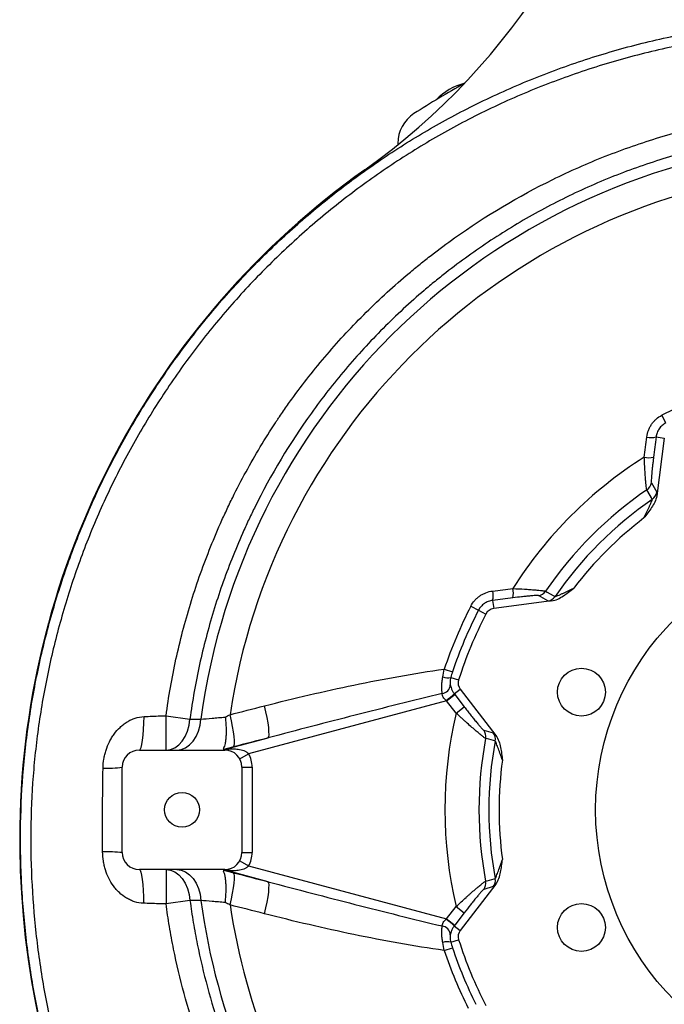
# Model space of a CAD drawing. Header units: millimetres. Extents: x 2544 to 3602, y 2373 to 3826.
# Tile 4 of 8: x 2544 to 2921, y 2912 to 3489. Entities that reach past the tile are written whole.
import ezdxf

# ---------------------------------------------------------------- set-up
doc = ezdxf.new("R2010")
doc.units = ezdxf.units.MM
doc.header["$LTSCALE"] = 2

msp = doc.modelspace()

# ---------------------------------------------------------------- linework, layer by layer
at = {"color": 7, "linetype": 'Continuous', "lineweight": 25}
for p, q in [((2765.33, 3416.39), (2765.33, 3415.56)), ((2922.22, 3252.77), (2919.91, 3257.26)), ((2916.47, 3244.5), (2921.27, 3243.87)), ((2921.27, 3243.87), (2916.81, 3210)), ((2913.69, 3217.73), (2916.81, 3212.13)), ((2820.81, 3148.85), (2821.45, 3144.05)), ((2855.32, 3148.51), (2821.45, 3144.05)), ((2853.19, 3148.51), (2847.59, 3151.63)), ((2808.05, 3145.41), (2812.55, 3143.1)), ((2812.55, 3143.1), (2816.9, 3140.85)), ((2792.51, 3108.58), (2797.31, 3106.98)), ((2796.28, 3103.79), (2800.93, 3102.31)), ((2798.38, 3094.14), (2801.88, 3096.83)), ((2801.88, 3096.83), (2822.68, 3069.72)), ((2793.9, 3090.13), (2678.02, 3059.08)), ((2793.9, 3090.13), (2798.65, 3093.78)), ((2799.48, 3082.86), (2793.9, 3090.13)), ((2798.65, 3093.78), (2804.23, 3086.51)), ((2799.48, 3082.86), (2804.23, 3086.51)), ((2626.3, 3081.24), (2629.7, 3081.24)), ((2629.7, 3081.24), (2643.72, 3079.36)), ((2629.7, 3061.24), (2629.7, 3081.24)), ((2643.72, 3079.36), (2650.08, 3079.33)), ((2815.58, 3072.82), (2821.18, 3071.23)), ((2663.78, 3061.47), (2689.41, 3068.34)), ((2614.08, 3061.24), (2664.08, 3061.24)), ((2663.56, 3061.64), (2663.78, 3061.47)), ((2663.79, 3061.46), (2665.56, 3061.69)), ((2672.79, 3056.14), (2678.02, 3059.08)), ((2604.08, 3001.24), (2604.08, 3051.24)), ((2674.08, 3051.24), (2674.08, 3001.24)), ((2674.08, 3051.24), (2680.08, 3051.24)), ((2680.08, 3051.24), (2680.08, 3001.24)), ((2674.08, 3001.24), (2680.08, 3001.24)), ((2672.79, 2996.34), (2678.02, 2993.4)), ((2678.02, 2993.4), (2793.9, 2962.35)), ((2664.08, 2991.24), (2614.08, 2991.24)), ((2629.7, 2991.24), (2629.7, 2971.24)), ((2663.56, 2990.84), (2663.78, 2991.01)), ((2689.41, 2984.15), (2663.78, 2991.01)), ((2665.56, 2990.79), (2663.79, 2991.02)), ((2822.68, 2982.76), (2801.88, 2955.66)), ((2821.18, 2981.25), (2815.58, 2979.66)), ((2629.7, 2971.24), (2625.21, 2971.24)), ((2643.72, 2973.12), (2629.7, 2971.24)), ((2650.08, 2973.15), (2643.72, 2973.12)), ((2793.9, 2962.35), (2799.48, 2969.62)), ((2799.48, 2969.62), (2804.23, 2965.97)), ((2804.23, 2965.97), (2798.65, 2958.7)), ((2793.9, 2962.35), (2798.65, 2958.7)), ((2798.38, 2958.35), (2801.88, 2955.66)), ((2792.51, 2943.9), (2797.31, 2945.5)), ((2796.28, 2948.69), (2800.93, 2950.18))]:
    msp.add_line(p, q, dxfattribs=at)
at = {"color": 7, "linetype": 'Continuous', "lineweight": 25, "flags": 128}
for points in [[(2914.25, 3207.98), (2913.74, 3208.9), (2911.69, 3212.56), (2911.12, 3213.58)], [(2851.74, 3154.2), (2852.66, 3153.68), (2856.32, 3151.63), (2857.33, 3151.06)], [(2689.41, 3068.34), (2689.77, 3068.97), (2689.96, 3070.22), (2689.95, 3072.03), (2689.76, 3074.37), (2689.38, 3077.14), (2688.84, 3080.25), (2688.15, 3083.61), (2687.32, 3087.1)], [(2614.08, 3061.24), (2614.61, 3061.62), (2615.11, 3062.73), (2615.58, 3064.53), (2616, 3066.96), (2616.34, 3069.92), (2616.59, 3073.31), (2616.76, 3077), (2616.82, 3080.84)], [(2629.7, 3061.24), (2632.29, 3061.58), (2634.78, 3062.59), (2637.1, 3064.23), (2639.18, 3066.45), (2640.93, 3069.17), (2642.3, 3072.3), (2643.24, 3075.74), (2643.72, 3079.36)], [(2636.06, 3061.24), (2638.65, 3061.58), (2641.14, 3062.59), (2643.46, 3064.22), (2645.53, 3066.44), (2647.28, 3069.16), (2648.65, 3072.28), (2649.59, 3075.71), (2650.08, 3079.33)], [(2669.21, 3063.09), (2669.58, 3063.72), (2669.77, 3064.98), (2669.77, 3066.8), (2669.58, 3069.15), (2669.2, 3071.93), (2668.66, 3075.05), (2667.96, 3078.42), (2667.14, 3081.92)], [(2822.3, 3066.49), (2821.29, 3066.77), (2817.25, 3067.91), (2816.7, 3068.07)], [(2614.08, 2991.24), (2614.54, 2990.86), (2614.99, 2989.75), (2615.4, 2987.93), (2615.77, 2985.48), (2616.07, 2982.5), (2616.29, 2979.09), (2616.43, 2975.39), (2616.48, 2971.52)], [(2629.7, 2991.24), (2632.29, 2990.9), (2634.78, 2989.89), (2637.1, 2988.25), (2639.18, 2986.03), (2640.93, 2983.31), (2642.3, 2980.18), (2643.24, 2976.75), (2643.72, 2973.12)], [(2636.06, 2991.24), (2638.65, 2990.9), (2641.14, 2989.9), (2643.46, 2988.26), (2645.53, 2986.04), (2647.28, 2983.33), (2648.65, 2980.2), (2649.59, 2976.77), (2650.08, 2973.15)], [(2667.14, 2970.56), (2667.96, 2974.06), (2668.66, 2977.43), (2669.2, 2980.56), (2669.58, 2983.34), (2669.77, 2985.68), (2669.77, 2987.51), (2669.58, 2988.76), (2669.21, 2989.39)], [(2816.7, 2984.41), (2817.71, 2984.7), (2821.75, 2985.84), (2822.3, 2985.99)], [(2687.32, 2965.39), (2688.15, 2968.88), (2688.84, 2972.23), (2689.38, 2975.35), (2689.76, 2978.12), (2689.95, 2980.45), (2689.96, 2982.27), (2689.77, 2983.51), (2689.41, 2984.15)]]:
    msp.add_lwpolyline(points, dxfattribs=at)
at = {"color": 7, "linetype": 'Continuous', "lineweight": 25}
for centre, radius in [((3039.08, 3026.24), 158), ((2872.78, 3095.12), 14), ((2639.08, 3026.24), 10.2), ((2872.78, 2957.36), 14)]:
    msp.add_circle(centre, radius, dxfattribs=at)
for centre, radius, start, end in [((2514.29, 3726.98), 400, 305.40131, 351.13854), ((3039.08, 3026.24), 485.74, 118.90649, 122.9632), ((2814.49, 3415.24), 37.78, 105.37499, 135.16652), ((2786.07, 3416.39), 20.74, 122.9632, 180), ((3039.08, 3026.24), 392.61, 97.77127, 172.22873), ((3024.08, 3009.68), 480, 125.40131, 179.15983), ((3039.08, 3026.24), 376.09, 98.51355, 171.48645), ((3039.08, 3026.24), 259.95, 108.46653, 117.28661), ((2913.68, 3256.74), 12.55, 257.70583, 282.86916), ((3039.08, 3026.24), 243.66, 122.11462, 147.88538), ((2912.24, 3245.08), 12.75, 257.81461, 282.45711), ((2907.74, 3218.54), 6.01, 304.26692, 352.2544), ((3039.08, 3026.24), 226.86, 124.33425, 145.66575), ((2910.86, 3212.94), 6.01, 304.41323, 352.25447), ((3039.08, 3026.24), 220.48, 124.48171, 145.51829), ((3039.08, 3026.24), 214.5, 127.20807, 142.79193), ((2808.58, 3151.64), 12.55, 347.13084, 12.29417), ((2820.24, 3153.08), 12.75, 347.54289, 12.18539), ((2846.78, 3157.58), 6.01, 277.7456, 325.73308), ((2852.38, 3154.46), 6.01, 277.74553, 325.58677), ((3039.08, 3026.24), 259.95, 152.71339, 161.53347), ((3039.08, 3026.24), 254.9, 152.71339, 161.53347), ((2822.23, 3138.1), 6, 97.5, 152.71339), ((3039.08, 3026.24), 250, 152.71339, 162.28661), ((2794.24, 3110.05), 6.59, 246.64029, 288.10044), ((2806.65, 3100.48), 6, 162.28661, 217.5), ((2790.57, 3099.69), 5.49, 277.56608, 356.65918), ((2762.01, 3133.76), 53.78, 306.07424, 312.54896), ((3039.08, 3026.24), 246.2, 166.70353, 193.29647), ((2810.8, 3069.19), 6.01, 349.27999, 37.25441), ((3039.08, 3026.24), 226.28, 169.34742, 190.65258), ((2816.4, 3067.59), 6.01, 349.41323, 37.25447), ((2614.08, 3051.24), 10, 90, 180), ((2664.05, 3064.02), 2.78, 270.62726, 303.12617), ((2664.08, 3051.24), 10, 360, 90), ((3039.08, 3026.24), 220.48, 169.48171, 190.51829), ((2664.08, 3051.24), 16, 360, 29.34985), ((3039.08, 3026.24), 214.5, 172.20807, 187.79193), ((2594.87, 3114.62), 64.04, 268.18043, 278.26146), ((3054.07, 3009.24), 510, 179.15983, 225.77987), ((2594.72, 2879.14), 122.46, 85.61546, 90.98471), ((2614.08, 3001.24), 10, 180, 270), ((2664.08, 3001.24), 10, 270, 360), ((2664.08, 3001.24), 16, 330.65015, 360), ((2664.05, 2988.47), 2.78, 56.87383, 89.37274), ((2816.4, 2984.89), 6.01, 322.74553, 10.58677), ((2810.8, 2983.3), 6.01, 322.74559, 10.72001), ((3039.08, 3026.24), 392.61, 187.77127, 217.22873), ((3039.08, 3026.24), 376.09, 188.51355, 216.48645), ((2790.57, 2952.79), 5.49, 3.34082, 82.43392), ((2762.01, 2918.72), 53.78, 47.45104, 53.92576), ((2806.65, 2952), 6, 142.5, 197.71339), ((2794.24, 2942.43), 6.59, 71.89956, 113.35971), ((3039.08, 3026.24), 254.9, 198.46653, 206.53347), ((3039.08, 3026.24), 250, 197.71339, 207.28661), ((3039.08, 3026.24), 259.95, 198.46653, 206.53347)]:
    msp.add_arc(centre, radius, start, end, dxfattribs=at)
for centre, major_axis, ratio, start_param, end_param in [((2793.24, 3089.96), (6.38, -4.49), 0.067069, 1.514867, 1.549515), ((2798, 3093.6), (-7.92, 10.3), 0.048399, 4.692289, 4.726938), ((2663.76, 3055.26), (0, 6.21), 0.050613, 6.220722, 6.244424), ((2663.76, 2997.22), (0, 6.21), 0.050613, 3.180354, 3.204056), ((2793.24, 2962.53), (6.38, 4.49), 0.067069, 4.73367, 4.768319), ((2798, 2958.88), (7.92, 10.3), 0.048399, 4.69784, 4.732489)]:
    msp.add_ellipse(centre, major_axis=major_axis, ratio=ratio, start_param=start_param, end_param=end_param, dxfattribs=at)
at = {"color": 8, "linetype": 'Continuous', "lineweight": 25}
for points, knots in [([(2698.45, 2644.8), (2695.3, 2647.78), (2683.81, 2658.65), (2665.68, 2679.09), (2644.19, 2705.93), (2624.79, 2734.1), (2607.4, 2763.37), (2592.05, 2793.66), (2578.71, 2824.92), (2567.46, 2856.96), (2558.53, 2889.13), (2551.86, 2921.32), (2547.28, 2953.41), (2544.74, 2985.75), (2544.27, 3018.15), (2545.92, 3050.4), (2549.76, 3082.39), (2555.74, 3114.03), (2563.8, 3145.24), (2573.9, 3175.82), (2586.02, 3205.68), (2600.21, 3234.71), (2616.39, 3262.81), (2634.45, 3289.79), (2654.25, 3315.47), (2675.77, 3339.76), (2698.95, 3362.55), (2723.7, 3383.82), (2749.83, 3403.41), (2777.19, 3421.17), (2806.2, 3437.28), (2836.82, 3451.52), (2868.96, 3463.78), (2901.89, 3473.75), (2935.31, 3481.3), (2969.05, 3486.59), (2991.69, 3488.06), (3003.01, 3488.79)], [0, 0, 0, 0, 0.011409, 0.041652, 0.07186, 0.101965, 0.131683, 0.1615, 0.19135, 0.221166, 0.250883, 0.279257, 0.307719, 0.336208, 0.364663, 0.39303, 0.421212, 0.449489, 0.477798, 0.506075, 0.534257, 0.562638, 0.591117, 0.619629, 0.648108, 0.676489, 0.705043, 0.733696, 0.76238, 0.791028, 0.819578, 0.84971, 0.879919, 0.910129, 0.940262, 0.970131, 1, 1, 1, 1]), ([(3003.27, 3482.8), (2992.1, 3482.08), (2969.75, 3480.63), (2936.42, 3475.41), (2903.42, 3467.95), (2870.9, 3458.1), (2839.16, 3446), (2808.92, 3431.94), (2780.28, 3416.03), (2753.26, 3398.48), (2727.45, 3379.14), (2703.01, 3358.14), (2680.12, 3335.63), (2658.87, 3311.64), (2639.32, 3286.28), (2621.49, 3259.64), (2605.5, 3231.89), (2591.49, 3203.23), (2579.52, 3173.75), (2569.55, 3143.55), (2561.59, 3112.73), (2555.69, 3081.48), (2551.9, 3049.88), (2550.27, 3018.03), (2550.73, 2986.01), (2553.24, 2954.06), (2557.76, 2922.35), (2564.36, 2890.54), (2573.19, 2858.75), (2584.3, 2827.09), (2597.49, 2796.19), (2612.66, 2766.27), (2629.84, 2737.33), (2649.01, 2709.49), (2670.27, 2682.99), (2686.96, 2664.03), (2697.02, 2654.46), (2698.86, 2652.71)], [0, 0, 0, 0, 0.029997, 0.059994, 0.090263, 0.120608, 0.150952, 0.18122, 0.209896, 0.23867, 0.267481, 0.296261, 0.324941, 0.353444, 0.382046, 0.410682, 0.439284, 0.467788, 0.496095, 0.524497, 0.552932, 0.581333, 0.60964, 0.638149, 0.666746, 0.695377, 0.723981, 0.752497, 0.782367, 0.812336, 0.842339, 0.87231, 0.902181, 0.932441, 0.962805, 0.993204, 1, 1, 1, 1])]:
    msp.add_open_spline(points, degree=3, knots=knots, dxfattribs=at)
at = {"color": 7, "linetype": 'Continuous', "lineweight": 25}
for points, knots in [([(2629.7, 3081.24), (2631.2, 3092.4), (2633.15, 3103.43), (2637.91, 3125.24), (2640.72, 3136.02), (2647.22, 3157.34), (2650.91, 3167.88), (2657.09, 3183.5), (2659.26, 3188.67), (2662.68, 3196.38), (2663.85, 3198.95), (2666.25, 3204.06), (2667.47, 3206.61), (2673.72, 3219.25), (2679.09, 3229.09), (2687.71, 3243.46), (2690.67, 3248.18), (2694.11, 3253.42), (2694.49, 3254.01), (2695.26, 3255.17), (2695.65, 3255.75), (2696.82, 3257.48), (2699.18, 3260.92), (2701.6, 3264.33), (2709.76, 3275.6), (2716.66, 3284.36), (2731.2, 3301.34), (2738.85, 3309.57), (2754.89, 3325.48), (2763.23, 3333.1), (2774.04, 3342.19), (2776.22, 3343.99), (2780.61, 3347.53), (2782.82, 3349.27), (2789.49, 3354.44), (2793.99, 3357.78), (2816.8, 3373.99), (2835.95, 3385.38), (2866.03, 3400.16), (2876.28, 3404.69), (2892, 3410.9), (2897.3, 3412.88), (2907.94, 3416.59), (2913.29, 3418.33), (2929.39, 3423.24), (2940.23, 3426.07), (2962.11, 3430.84), (2973.15, 3432.78), (2984.29, 3434.27)], [0, 0, 0, 0, 0.0625, 0.0625, 0.125, 0.125, 0.1875, 0.1875, 0.21875, 0.21875, 0.234375, 0.234375, 0.25, 0.25, 0.3125, 0.3125, 0.34375, 0.34375, 0.347656, 0.347656, 0.351562, 0.351562, 0.359375, 0.375, 0.375, 0.4375, 0.4375, 0.5, 0.5, 0.5625, 0.5625, 0.578125, 0.578125, 0.59375, 0.59375, 0.625, 0.625, 0.75, 0.75, 0.8125, 0.8125, 0.84375, 0.84375, 0.875, 0.875, 0.9375, 0.9375, 1, 1, 1, 1]), ([(2985.96, 3421.8), (2975.18, 3420.35), (2964.49, 3418.47), (2943.32, 3413.85), (2932.84, 3411.11), (2917.26, 3406.34), (2912.09, 3404.65), (2901.8, 3401.03), (2896.67, 3399.11), (2881.48, 3393.06), (2871.58, 3388.63), (2852.22, 3379.01), (2842.77, 3373.82), (2824.3, 3362.69), (2815.29, 3356.75), (2802.1, 3347.27), (2797.76, 3344.01), (2791.33, 3338.99), (2789.21, 3337.29), (2784.98, 3333.84), (2782.88, 3332.09), (2772.47, 3323.23), (2764.45, 3315.82), (2749.01, 3300.33), (2741.66, 3292.32), (2727.68, 3275.8), (2721.05, 3267.29), (2702.22, 3241), (2691.08, 3222.47), (2680.21, 3200.45), (2679.02, 3197.99), (2676.7, 3193.05), (2675.57, 3190.57), (2672.26, 3183.11), (2670.16, 3178.1), (2664.19, 3163), (2660.63, 3152.82), (2654.35, 3132.23), (2651.63, 3121.82), (2647.04, 3100.76), (2645.16, 3090.12), (2643.72, 3079.36)], [0, 0, 0, 0, 0.0625, 0.0625, 0.125, 0.125, 0.15625, 0.15625, 0.1875, 0.1875, 0.25, 0.25, 0.3125, 0.3125, 0.375, 0.375, 0.40625, 0.40625, 0.421875, 0.421875, 0.4375, 0.4375, 0.5, 0.5, 0.5625, 0.5625, 0.625, 0.625, 0.75, 0.75, 0.765625, 0.765625, 0.78125, 0.78125, 0.8125, 0.8125, 0.875, 0.875, 0.9375, 0.9375, 1, 1, 1, 1]), ([(2911.01, 3244.48), (2911.17, 3245.82), (2911.5, 3247.12), (2912.21, 3249.01), (2912.49, 3249.63), (2913.13, 3250.83), (2913.48, 3251.41), (2914.24, 3252.51), (2914.66, 3253.04), (2915.56, 3254.05), (2916.04, 3254.53), (2917.57, 3255.87), (2918.69, 3256.64), (2919.91, 3257.26)], [0, 0, 0, 0, 0.25, 0.25, 0.375, 0.375, 0.5, 0.5, 0.625, 0.625, 0.75, 0.75, 1, 1, 1, 1]), ([(2922.22, 3252.77), (2921.43, 3252.37), (2920.71, 3251.87), (2919.72, 3251), (2919.4, 3250.68), (2918.82, 3250.03), (2918.28, 3249.34), (2917.83, 3248.6), (2917.42, 3247.82), (2917.24, 3247.42), (2916.78, 3246.21), (2916.58, 3245.37), (2916.47, 3244.5)], [0, 0, 0, 0, 0.25, 0.25, 0.375, 0.375, 0.5, 0.625, 0.625, 0.75, 0.75, 1, 1, 1, 1]), ([(2911.12, 3213.58), (2911.07, 3213.66), (2911.01, 3213.88), (2910.88, 3214.53), (2910.82, 3214.98), (2910.68, 3216.08), (2910.6, 3216.73), (2910.46, 3218.2), (2910.38, 3219.02), (2910.24, 3220.77), (2910.16, 3221.71), (2910.02, 3223.72), (2909.96, 3224.76), (2909.83, 3226.91), (2909.77, 3228.01), (2909.65, 3230.27), (2909.6, 3231.44), (2909.55, 3232.62)], [0, 0, 0, 0, 0.125, 0.125, 0.25, 0.25, 0.375, 0.375, 0.5, 0.5, 0.625, 0.625, 0.75, 0.75, 0.875, 0.875, 1, 1, 1, 1]), ([(2914.99, 3232.63), (2914.88, 3231.76), (2914.77, 3230.89), (2914.57, 3229.19), (2914.47, 3228.36), (2914.29, 3226.74), (2914.21, 3225.94), (2914.05, 3224.39), (2913.98, 3223.65), (2913.85, 3222.25), (2913.79, 3221.6), (2913.7, 3220.39), (2913.67, 3219.85), (2913.63, 3218.92), (2913.62, 3218.54), (2913.63, 3217.98), (2913.65, 3217.8), (2913.69, 3217.73)], [0, 0, 0, 0, 0.125, 0.125, 0.25, 0.25, 0.375, 0.375, 0.5, 0.5, 0.625, 0.625, 0.75, 0.75, 0.875, 0.875, 1, 1, 1, 1]), ([(2916.81, 3212.13), (2916.85, 3212.05), (2916.87, 3211.83), (2916.87, 3211.28), (2916.86, 3211.06), (2916.84, 3210.57), (2916.83, 3210.3), (2916.81, 3210)], [0, 0, 0, 0, 0.5, 0.5, 0.75, 0.75, 1, 1, 1, 1]), ([(2916.81, 3210), (2916.64, 3208.74), (2916.24, 3207.55), (2915.18, 3205.25), (2914.53, 3204.17), (2913.15, 3202.08), (2912.41, 3201.07), (2910.9, 3199.06), (2910.13, 3198.07), (2909.37, 3197.08)], [0, 0, 0, 0, 0.25, 0.25, 0.5, 0.5, 0.75, 0.75, 1, 1, 1, 1]), ([(2909.37, 3197.08), (2909.88, 3198.14), (2910.4, 3199.21), (2911.4, 3201.32), (2911.89, 3202.36), (2912.59, 3203.89), (2912.82, 3204.39), (2913.25, 3205.36), (2913.46, 3205.83), (2913.83, 3206.7), (2913.99, 3207.09), (2914.16, 3207.56), (2914.2, 3207.69), (2914.26, 3207.89), (2914.27, 3207.96), (2914.25, 3207.98)], [0, 0, 0, 0, 0.25, 0.25, 0.5, 0.5, 0.625, 0.625, 0.75, 0.75, 0.875, 0.875, 0.9375, 0.9375, 1, 1, 1, 1]), ([(2808.05, 3145.41), (2808.68, 3146.63), (2809.44, 3147.74), (2810.78, 3149.26), (2811.26, 3149.75), (2812.27, 3150.65), (2812.8, 3151.07), (2813.91, 3151.84), (2814.48, 3152.19), (2815.68, 3152.82), (2816.3, 3153.1), (2818.19, 3153.82), (2819.5, 3154.15), (2820.84, 3154.31)], [0, 0, 0, 0, 0.25, 0.25, 0.375, 0.375, 0.5, 0.5, 0.625, 0.625, 0.75, 0.75, 1, 1, 1, 1]), ([(2832.7, 3155.77), (2835.06, 3155.67), (2837.32, 3155.56), (2840.55, 3155.36), (2841.61, 3155.29), (2843.6, 3155.15), (2844.54, 3155.08), (2845.86, 3154.97), (2846.28, 3154.94), (2847.1, 3154.86), (2847.49, 3154.82), (2848.59, 3154.71), (2849.24, 3154.64), (2850.06, 3154.54), (2850.32, 3154.5), (2850.76, 3154.43), (2850.95, 3154.4), (2851.44, 3154.31), (2851.65, 3154.25), (2851.74, 3154.2)], [0, 0, 0, 0, 0.25, 0.25, 0.375, 0.375, 0.5, 0.5, 0.5625, 0.5625, 0.625, 0.625, 0.75, 0.75, 0.8125, 0.8125, 0.875, 0.875, 1, 1, 1, 1]), ([(2855.32, 3148.51), (2856.58, 3148.68), (2857.77, 3149.08), (2860.07, 3150.14), (2861.15, 3150.79), (2863.24, 3152.17), (2864.25, 3152.91), (2866.25, 3154.42), (2867.24, 3155.19), (2868.24, 3155.95)], [0, 0, 0, 0, 0.25, 0.25, 0.5, 0.5, 0.75, 0.75, 1, 1, 1, 1]), ([(2857.33, 3151.06), (2857.36, 3151.05), (2857.42, 3151.06), (2857.62, 3151.12), (2857.76, 3151.16), (2858.23, 3151.33), (2858.62, 3151.49), (2859.49, 3151.86), (2859.96, 3152.06), (2860.92, 3152.5), (2861.43, 3152.72), (2862.96, 3153.43), (2864, 3153.92), (2866.11, 3154.92), (2867.18, 3155.44), (2868.24, 3155.95)], [0, 0, 0, 0, 0.0625, 0.0625, 0.125, 0.125, 0.25, 0.25, 0.375, 0.375, 0.5, 0.5, 0.75, 0.75, 1, 1, 1, 1]), ([(2820.81, 3148.85), (2819.95, 3148.74), (2819.11, 3148.54), (2817.89, 3148.07), (2817.49, 3147.89), (2816.71, 3147.48), (2816.34, 3147.26), (2815.63, 3146.76), (2815.28, 3146.49), (2814.63, 3145.91), (2814.31, 3145.59), (2813.45, 3144.61), (2812.95, 3143.89), (2812.55, 3143.1)], [0, 0, 0, 0, 0.25, 0.25, 0.375, 0.375, 0.5, 0.5, 0.625, 0.625, 0.75, 0.75, 1, 1, 1, 1]), ([(2847.59, 3151.63), (2847.52, 3151.66), (2847.34, 3151.69), (2846.92, 3151.7), (2846.76, 3151.7), (2846.38, 3151.69), (2846.17, 3151.68), (2845.47, 3151.65), (2844.94, 3151.62), (2844.03, 3151.55), (2843.71, 3151.52), (2843.06, 3151.47), (2842.72, 3151.44), (2841.67, 3151.34), (2840.93, 3151.27), (2839.39, 3151.11), (2838.58, 3151.02), (2836.13, 3150.75), (2834.44, 3150.55), (2832.69, 3150.33)], [0, 0, 0, 0, 0.125, 0.125, 0.1875, 0.1875, 0.25, 0.25, 0.375, 0.375, 0.4375, 0.4375, 0.5, 0.5, 0.625, 0.625, 0.75, 0.75, 1, 1, 1, 1]), ([(2855.32, 3148.51), (2855.02, 3148.49), (2854.74, 3148.47), (2854.25, 3148.45), (2854.04, 3148.45), (2853.49, 3148.45), (2853.26, 3148.47), (2853.19, 3148.51)], [0, 0, 0, 0, 0.25, 0.25, 0.5, 0.5, 1, 1, 1, 1]), ([(2687.32, 3087.1), (2695.99, 3089.32), (2704.69, 3091.45), (2722.13, 3095.51), (2730.87, 3097.44), (2748.41, 3101.08), (2757.19, 3102.79), (2774.81, 3105.92), (2783.65, 3107.35), (2792.51, 3108.58)], [0, 0, 0, 0, 0.25, 0.25, 0.5, 0.5, 0.75, 0.75, 1, 1, 1, 1]), ([(2791.3, 3094.25), (2791.23, 3094.88), (2791.17, 3095.56), (2791.11, 3096.65), (2791.1, 3097.03), (2791.08, 3097.81), (2791.08, 3098.22), (2791.1, 3099.46), (2791.15, 3100.33), (2791.32, 3102.12), (2791.45, 3103.06), (2791.62, 3104)], [0, 0, 0, 0, 0.25, 0.25, 0.375, 0.375, 0.5, 0.5, 0.75, 0.75, 1, 1, 1, 1]), ([(2796.28, 3103.79), (2796.14, 3103.3), (2796.04, 3102.83), (2795.91, 3101.96), (2795.89, 3101.56), (2795.88, 3100.81), (2795.9, 3100.48), (2795.96, 3099.88), (2796, 3099.62), (2796.05, 3099.37)], [0, 0, 0, 0, 0.25, 0.25, 0.5, 0.5, 0.75, 0.75, 1, 1, 1, 1]), ([(2796.05, 3099.37), (2796.11, 3099.08), (2796.19, 3098.76), (2796.39, 3098.02), (2796.52, 3097.6), (2796.78, 3096.93), (2796.88, 3096.69), (2797.1, 3096.21), (2797.23, 3095.95), (2797.51, 3095.43), (2797.66, 3095.17), (2798, 3094.65), (2798.18, 3094.39), (2798.38, 3094.14)], [0, 0, 0, 0, 0.25, 0.25, 0.5, 0.5, 0.625, 0.625, 0.75, 0.75, 0.875, 0.875, 1, 1, 1, 1]), ([(2791.3, 3094.25), (2774.26, 3090.17), (2757.26, 3085.93), (2723.3, 3077.27), (2706.34, 3072.84), (2689.41, 3068.34)], [0, 0, 0, 0, 0.5, 0.5, 1, 1, 1, 1]), ([(2793.68, 3090.29), (2793.31, 3090.55), (2792.96, 3090.85), (2792.35, 3091.5), (2792.09, 3091.86), (2791.79, 3092.4), (2791.71, 3092.58), (2791.56, 3092.94), (2791.5, 3093.12), (2791.36, 3093.64), (2791.32, 3093.96), (2791.3, 3094.25)], [0, 0, 0, 0, 0.25, 0.25, 0.5, 0.5, 0.625, 0.625, 0.75, 0.75, 1, 1, 1, 1]), ([(2804.23, 3086.51), (2804.84, 3085.72), (2805.45, 3084.92), (2806.67, 3083.36), (2807.28, 3082.58), (2808.47, 3081.07), (2809.06, 3080.34), (2809.92, 3079.27), (2810.2, 3078.92), (2810.76, 3078.23), (2811.04, 3077.89), (2811.84, 3076.91), (2812.35, 3076.3), (2813.29, 3075.18), (2813.74, 3074.67), (2814.31, 3074.04), (2814.48, 3073.84), (2814.8, 3073.5), (2814.95, 3073.35), (2815.32, 3072.99), (2815.49, 3072.85), (2815.58, 3072.82)], [0, 0, 0, 0, 0.125, 0.125, 0.25, 0.25, 0.375, 0.375, 0.4375, 0.4375, 0.5, 0.5, 0.625, 0.625, 0.75, 0.75, 0.8125, 0.8125, 0.875, 0.875, 1, 1, 1, 1]), ([(2592.84, 3050.61), (2592.87, 3052.41), (2593.03, 3054.18), (2593.47, 3056.82), (2593.64, 3057.69), (2594.06, 3059.43), (2594.31, 3060.29), (2595.12, 3062.83), (2595.79, 3064.47), (2596.98, 3066.83), (2597.41, 3067.61), (2598.33, 3069.12), (2598.81, 3069.85), (2600.36, 3071.97), (2601.5, 3073.28), (2603.41, 3075.09), (2604.08, 3075.66), (2605.45, 3076.73), (2606.16, 3077.22), (2607.63, 3078.13), (2608.39, 3078.55), (2609.98, 3079.29), (2610.8, 3079.62), (2613.3, 3080.44), (2615.03, 3080.77), (2616.82, 3080.84)], [0, 0, 0, 0, 0.125, 0.125, 0.1875, 0.1875, 0.25, 0.25, 0.375, 0.375, 0.4375, 0.4375, 0.5, 0.5, 0.625, 0.625, 0.6875, 0.6875, 0.75, 0.75, 0.8125, 0.8125, 0.875, 0.875, 1, 1, 1, 1]), ([(2616.82, 3080.84), (2618.39, 3080.91), (2619.97, 3080.98), (2623.13, 3081.11), (2624.72, 3081.17), (2626.3, 3081.24)], [0, 0, 0, 0, 0.5, 0.5, 1, 1, 1, 1]), ([(2650.08, 3079.33), (2652.07, 3079.49), (2654.27, 3079.67), (2657.89, 3079.98), (2659.16, 3080.09), (2661.73, 3080.31), (2663.04, 3080.43), (2664.38, 3080.55)], [0, 0, 0, 0, 0.5, 0.5, 0.75, 0.75, 1, 1, 1, 1]), ([(2664.38, 3080.55), (2664.4, 3080.3), (2664.43, 3080.04), (2664.48, 3079.54), (2664.51, 3079.29), (2664.57, 3078.54), (2664.61, 3078.04), (2664.72, 3076.57), (2664.77, 3075.6), (2664.82, 3074.16), (2664.83, 3073.69), (2664.85, 3072.76), (2664.85, 3072.31), (2664.84, 3070.97), (2664.81, 3070.12), (2664.72, 3068.5), (2664.66, 3067.73), (2664.49, 3066.31), (2664.39, 3065.65), (2664.14, 3064.47), (2664, 3063.93), (2663.69, 3063), (2663.52, 3062.6), (2663.33, 3062.27)], [0, 0, 0, 0, 0.03125, 0.03125, 0.0625, 0.0625, 0.125, 0.125, 0.25, 0.25, 0.3125, 0.3125, 0.375, 0.375, 0.5, 0.5, 0.625, 0.625, 0.75, 0.75, 0.875, 0.875, 1, 1, 1, 1]), ([(2816.7, 3068.07), (2816.59, 3068.1), (2816.36, 3068.23), (2815.85, 3068.58), (2815.66, 3068.73), (2815.21, 3069.06), (2814.97, 3069.25), (2814.44, 3069.67), (2814.15, 3069.9), (2813.53, 3070.4), (2813.2, 3070.67), (2812.16, 3071.54), (2811.4, 3072.17), (2809.79, 3073.56), (2808.92, 3074.32), (2807.14, 3075.88), (2806.23, 3076.69), (2804.82, 3077.96), (2804.35, 3078.39), (2803.38, 3079.26), (2802.9, 3079.71), (2801.43, 3081.05), (2800.46, 3081.95), (2799.48, 3082.86)], [0, 0, 0, 0, 0.125, 0.125, 0.1875, 0.1875, 0.25, 0.25, 0.3125, 0.3125, 0.375, 0.375, 0.5, 0.5, 0.625, 0.625, 0.75, 0.75, 0.8125, 0.8125, 0.875, 0.875, 1, 1, 1, 1]), ([(2821.18, 3071.23), (2821.26, 3071.21), (2821.43, 3071.06), (2821.82, 3070.67), (2821.97, 3070.51), (2822.3, 3070.15), (2822.48, 3069.95), (2822.68, 3069.72)], [0, 0, 0, 0, 0.5, 0.5, 0.75, 0.75, 1, 1, 1, 1]), ([(2822.68, 3069.72), (2823.46, 3068.71), (2824.02, 3067.58), (2824.89, 3065.2), (2825.2, 3063.99), (2825.69, 3061.53), (2825.89, 3060.29), (2826.24, 3057.81), (2826.4, 3056.57), (2826.56, 3055.32)], [0, 0, 0, 0, 0.25, 0.25, 0.5, 0.5, 0.75, 0.75, 1, 1, 1, 1]), ([(2665.56, 3061.69), (2666.62, 3061.83), (2667.68, 3061.91), (2669.82, 3061.93), (2670.9, 3061.88), (2672.51, 3061.65), (2673.05, 3061.56), (2674.12, 3061.29), (2674.65, 3061.13), (2675.69, 3060.73), (2676.2, 3060.48), (2676.93, 3060.03), (2677.16, 3059.86), (2677.61, 3059.5), (2677.83, 3059.3), (2678.02, 3059.08)], [0, 0, 0, 0, 0.25, 0.25, 0.5, 0.5, 0.625, 0.625, 0.75, 0.75, 0.875, 0.875, 0.9375, 0.9375, 1, 1, 1, 1]), ([(2826.56, 3055.32), (2826.17, 3056.44), (2825.78, 3057.55), (2825, 3059.76), (2824.61, 3060.84), (2824.02, 3062.42), (2823.83, 3062.94), (2823.45, 3063.93), (2823.26, 3064.4), (2822.91, 3065.28), (2822.74, 3065.67), (2822.53, 3066.12), (2822.47, 3066.25), (2822.37, 3066.43), (2822.33, 3066.48), (2822.3, 3066.49)], [0, 0, 0, 0, 0.25, 0.25, 0.5, 0.5, 0.625, 0.625, 0.75, 0.75, 0.875, 0.875, 0.9375, 0.9375, 1, 1, 1, 1]), ([(2616.48, 2971.52), (2614.69, 2971.58), (2612.97, 2971.89), (2610.46, 2972.67), (2609.63, 2972.99), (2608.02, 2973.72), (2607.25, 2974.13), (2605.02, 2975.48), (2603.65, 2976.54), (2601.74, 2978.34), (2601.13, 2978.97), (2599.98, 2980.28), (2599.44, 2980.96), (2597.9, 2983.07), (2597, 2984.57), (2595.42, 2987.74), (2594.77, 2989.38), (2593.98, 2991.9), (2593.75, 2992.75), (2593.35, 2994.48), (2593.18, 2995.36), (2592.77, 2998.01), (2592.62, 2999.79), (2592.61, 3001.58)], [0, 0, 0, 0, 0.125, 0.125, 0.1875, 0.1875, 0.25, 0.25, 0.375, 0.375, 0.4375, 0.4375, 0.5, 0.5, 0.625, 0.625, 0.75, 0.75, 0.8125, 0.8125, 0.875, 0.875, 1, 1, 1, 1]), ([(2678.02, 2993.4), (2677.83, 2993.18), (2677.61, 2992.98), (2677.16, 2992.62), (2676.92, 2992.45), (2676.2, 2992), (2675.69, 2991.76), (2674.65, 2991.35), (2674.11, 2991.19), (2673.05, 2990.93), (2672.51, 2990.83), (2670.89, 2990.6), (2669.81, 2990.55), (2667.68, 2990.57), (2666.62, 2990.65), (2665.56, 2990.79)], [0, 0, 0, 0, 0.0625, 0.0625, 0.125, 0.125, 0.25, 0.25, 0.375, 0.375, 0.5, 0.5, 0.75, 0.75, 1, 1, 1, 1]), ([(2822.3, 2985.99), (2822.33, 2986), (2822.37, 2986.05), (2822.47, 2986.23), (2822.53, 2986.36), (2822.74, 2986.81), (2822.91, 2987.2), (2823.26, 2988.08), (2823.45, 2988.55), (2823.83, 2989.54), (2824.02, 2990.06), (2824.61, 2991.64), (2825, 2992.72), (2825.78, 2994.93), (2826.17, 2996.04), (2826.56, 2997.16)], [0, 0, 0, 0, 0.0625, 0.0625, 0.125, 0.125, 0.25, 0.25, 0.375, 0.375, 0.5, 0.5, 0.75, 0.75, 1, 1, 1, 1]), ([(2822.68, 2982.76), (2823.46, 2983.77), (2824.02, 2984.9), (2824.89, 2987.28), (2825.19, 2988.5), (2825.69, 2990.95), (2825.89, 2992.19), (2826.24, 2994.67), (2826.4, 2995.91), (2826.56, 2997.16)], [0, 0, 0, 0, 0.25, 0.25, 0.5, 0.5, 0.75, 0.75, 1, 1, 1, 1]), ([(2664.38, 2971.93), (2664.4, 2972.18), (2664.43, 2972.44), (2664.48, 2972.94), (2664.51, 2973.19), (2664.57, 2973.94), (2664.61, 2974.44), (2664.72, 2975.92), (2664.77, 2976.89), (2664.82, 2978.32), (2664.83, 2978.79), (2664.85, 2979.72), (2664.85, 2980.18), (2664.84, 2981.51), (2664.81, 2982.36), (2664.72, 2983.98), (2664.66, 2984.75), (2664.49, 2986.18), (2664.39, 2986.83), (2664.14, 2988.02), (2664, 2988.55), (2663.69, 2989.49), (2663.52, 2989.88), (2663.33, 2990.21)], [0, 0, 0, 0, 0.03125, 0.03125, 0.0625, 0.0625, 0.125, 0.125, 0.25, 0.25, 0.3125, 0.3125, 0.375, 0.375, 0.5, 0.5, 0.625, 0.625, 0.75, 0.75, 0.875, 0.875, 1, 1, 1, 1]), ([(2689.41, 2984.15), (2706.34, 2979.64), (2723.3, 2975.21), (2757.25, 2966.55), (2774.26, 2962.31), (2791.3, 2958.23)], [0, 0, 0, 0, 0.5, 0.5, 1, 1, 1, 1]), ([(2799.48, 2969.62), (2800.46, 2970.53), (2801.43, 2971.43), (2803.36, 2973.2), (2804.31, 2974.07), (2805.73, 2975.34), (2806.2, 2975.76), (2807.13, 2976.59), (2807.58, 2976.99), (2808.91, 2978.16), (2809.76, 2978.9), (2810.98, 2979.95), (2811.38, 2980.28), (2812.14, 2980.93), (2812.5, 2981.23), (2813.19, 2981.8), (2813.52, 2982.07), (2814.13, 2982.57), (2814.43, 2982.81), (2815.23, 2983.44), (2815.67, 2983.78), (2816.18, 2984.13), (2816.33, 2984.22), (2816.56, 2984.36), (2816.64, 2984.4), (2816.7, 2984.41)], [0, 0, 0, 0, 0.125, 0.125, 0.25, 0.25, 0.3125, 0.3125, 0.375, 0.375, 0.5, 0.5, 0.5625, 0.5625, 0.625, 0.625, 0.6875, 0.6875, 0.75, 0.75, 0.875, 0.875, 0.9375, 0.9375, 1, 1, 1, 1]), ([(2822.68, 2982.76), (2822.48, 2982.53), (2822.3, 2982.33), (2821.97, 2981.97), (2821.82, 2981.81), (2821.43, 2981.42), (2821.26, 2981.28), (2821.18, 2981.25)], [0, 0, 0, 0, 0.25, 0.25, 0.5, 0.5, 1, 1, 1, 1]), ([(2815.58, 2979.66), (2815.54, 2979.65), (2815.47, 2979.61), (2815.3, 2979.47), (2815.19, 2979.37), (2814.82, 2979), (2814.5, 2978.66), (2813.72, 2977.8), (2813.29, 2977.29), (2812.34, 2976.18), (2811.83, 2975.55), (2810.75, 2974.25), (2810.2, 2973.56), (2809.05, 2972.14), (2808.46, 2971.39), (2806.66, 2969.12), (2805.45, 2967.56), (2804.23, 2965.97)], [0, 0, 0, 0, 0.0625, 0.0625, 0.125, 0.125, 0.25, 0.25, 0.375, 0.375, 0.5, 0.5, 0.625, 0.625, 0.75, 0.75, 1, 1, 1, 1]), ([(2625.21, 2971.24), (2623.76, 2971.29), (2622.3, 2971.34), (2619.39, 2971.43), (2617.93, 2971.48), (2616.48, 2971.52)], [0, 0, 0, 0, 0.5, 0.5, 1, 1, 1, 1]), ([(2710.71, 2775.66), (2699.87, 2789.87), (2690.03, 2804.67), (2672.29, 2835.45), (2664.41, 2851.43), (2650.65, 2884.61), (2644.9, 2901.51), (2637.95, 2927.32), (2635.9, 2935.99), (2633.26, 2949.13), (2632.45, 2953.52), (2630.97, 2962.35), (2630.3, 2966.79), (2629.7, 2971.24)], [0, 0, 0, 0, 0.25, 0.25, 0.5, 0.5, 0.75, 0.75, 0.875, 0.875, 0.9375, 0.9375, 1, 1, 1, 1]), ([(2643.72, 2973.12), (2644.3, 2968.83), (2644.94, 2964.54), (2646.37, 2956.01), (2647.16, 2951.76), (2649.71, 2939.08), (2651.68, 2930.69), (2658.4, 2905.77), (2663.96, 2889.44), (2677.25, 2857.39), (2684.87, 2841.96), (2701.99, 2812.24), (2711.49, 2797.95), (2721.96, 2784.24)], [0, 0, 0, 0, 0.0625, 0.0625, 0.125, 0.125, 0.25, 0.25, 0.5, 0.5, 0.75, 0.75, 1, 1, 1, 1]), ([(2664.38, 2971.93), (2663.04, 2972.05), (2661.73, 2972.17), (2659.16, 2972.4), (2657.89, 2972.5), (2654.27, 2972.81), (2652.07, 2972.99), (2650.08, 2973.15)], [0, 0, 0, 0, 0.25, 0.25, 0.5, 0.5, 1, 1, 1, 1]), ([(2792.51, 2943.9), (2783.65, 2945.13), (2774.81, 2946.56), (2757.18, 2949.7), (2748.39, 2951.41), (2730.86, 2955.05), (2722.12, 2956.98), (2704.69, 2961.04), (2695.99, 2963.16), (2687.32, 2965.39)], [0, 0, 0, 0, 0.25, 0.25, 0.5, 0.5, 0.75, 0.75, 1, 1, 1, 1]), ([(2791.62, 2948.48), (2791.45, 2949.43), (2791.32, 2950.35), (2791.19, 2951.69), (2791.16, 2952.13), (2791.11, 2953), (2791.1, 2953.43), (2791.08, 2954.67), (2791.09, 2955.45), (2791.17, 2956.92), (2791.23, 2957.6), (2791.3, 2958.23)], [0, 0, 0, 0, 0.25, 0.25, 0.375, 0.375, 0.5, 0.5, 0.75, 0.75, 1, 1, 1, 1]), ([(2791.3, 2958.23), (2791.32, 2958.52), (2791.36, 2958.84), (2791.55, 2959.53), (2791.69, 2959.9), (2792.09, 2960.62), (2792.35, 2960.98), (2792.96, 2961.64), (2793.31, 2961.93), (2793.68, 2962.19)], [0, 0, 0, 0, 0.25, 0.25, 0.5, 0.5, 0.75, 0.75, 1, 1, 1, 1]), ([(2798.38, 2958.35), (2797.99, 2957.84), (2797.65, 2957.31), (2797.08, 2956.27), (2796.87, 2955.79), (2796.61, 2955.11), (2796.53, 2954.89), (2796.4, 2954.48), (2796.34, 2954.28), (2796.19, 2953.73), (2796.11, 2953.4), (2796.05, 2953.11)], [0, 0, 0, 0, 0.25, 0.25, 0.5, 0.5, 0.625, 0.625, 0.75, 0.75, 1, 1, 1, 1]), ([(2796.05, 2953.11), (2796, 2952.87), (2795.96, 2952.6), (2795.9, 2952), (2795.88, 2951.67), (2795.89, 2950.93), (2795.91, 2950.52), (2796.04, 2949.65), (2796.14, 2949.18), (2796.28, 2948.69)], [0, 0, 0, 0, 0.25, 0.25, 0.5, 0.5, 0.75, 0.75, 1, 1, 1, 1])]:
    msp.add_open_spline(points, degree=3, knots=knots, dxfattribs=at)
for points in [[(2909.55, 3232.62), (2910.03, 3236.57), (2910.52, 3240.52), (2911.01, 3244.48)], [(2916.47, 3244.5), (2915.98, 3240.55), (2915.48, 3236.59), (2914.99, 3232.63)], [(2820.84, 3154.31), (2824.79, 3154.8), (2828.75, 3155.29), (2832.7, 3155.77)], [(2832.69, 3150.33), (2828.73, 3149.84), (2824.77, 3149.34), (2820.81, 3148.85)], [(2791.62, 3104), (2791.91, 3105.51), (2792.2, 3107.03), (2792.51, 3108.58)], [(2797.31, 3106.98), (2796.95, 3105.91), (2796.61, 3104.84), (2796.28, 3103.79)], [(2667.14, 3081.92), (2673.86, 3083.64), (2680.59, 3085.37), (2687.32, 3087.1)], [(2664.38, 3080.55), (2665.29, 3081), (2666.21, 3081.45), (2667.14, 3081.92)], [(2689.41, 3068.34), (2682.68, 3066.59), (2675.94, 3064.84), (2669.21, 3063.09)], [(2663.33, 3062.27), (2663.44, 3061.59), (2663.56, 3061.24), (2663.67, 3061.24)], [(2663.56, 3061.64), (2663.48, 3061.7), (2663.41, 3061.91), (2663.33, 3062.27)], [(2669.21, 3063.09), (2667.31, 3062.6), (2665.43, 3062.11), (2663.56, 3061.64)], [(2592.61, 3001.58), (2592.5, 3017.93), (2592.57, 3034.27), (2592.84, 3050.61)], [(2663.67, 2991.24), (2663.56, 2991.24), (2663.44, 2990.89), (2663.33, 2990.21)], [(2663.33, 2990.21), (2663.41, 2990.58), (2663.48, 2990.79), (2663.56, 2990.84)], [(2663.56, 2990.84), (2665.43, 2990.37), (2667.31, 2989.89), (2669.21, 2989.39)], [(2669.21, 2989.39), (2675.94, 2987.64), (2682.68, 2985.9), (2689.41, 2984.15)], [(2667.14, 2970.56), (2666.21, 2971.03), (2665.29, 2971.49), (2664.38, 2971.93)], [(2687.32, 2965.39), (2680.59, 2967.11), (2673.86, 2968.84), (2667.14, 2970.56)], [(2792.51, 2943.9), (2792.2, 2945.45), (2791.91, 2946.97), (2791.62, 2948.48)], [(2796.28, 2948.69), (2796.61, 2947.64), (2796.95, 2946.57), (2797.31, 2945.5)]]:
    msp.add_open_spline(points, degree=3, dxfattribs=at)

doc.saveas('drawing.dxf')
